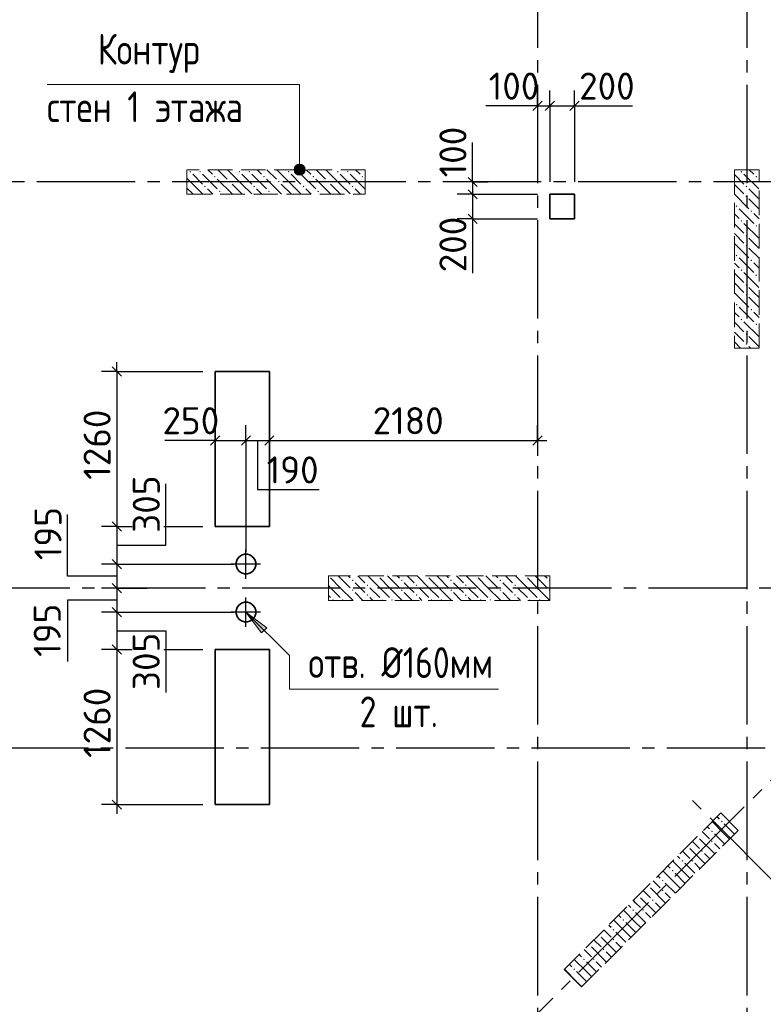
# Model space of a CAD drawing. Header units: millimetres. Extents: x 40580 to 1930067, y -240640 to 81020.
# Tile 132 of 256: x 593935 to 599979, y -217877 to -209875. Entities that reach past the tile are written whole.
import ezdxf

# ---------------------------------------------------------------- set-up
doc = ezdxf.new("R2010")
doc.units = ezdxf.units.MM
for name, pattern in [('______2', [270, 200, -70]), ('______5', [1100, 800, -100, 100, -100]), ('CENTER', [2, 1.25, -0.25, 0.25, -0.25])]:
    doc.linetypes.add(name, pattern=pattern)
for name, color, linetype, lineweight in [('Standard', 7, 'Continuous', 25), ('ЖБ Перекрытие верхний уровень', 7, 'Continuous', 35), ('ОСИ', 7, 'CENTER', 15), ('Примечания', 7, 'Continuous', 13)]:
    doc.layers.add(name, color=color, linetype=linetype, lineweight=lineweight)
doc.layers.add('ЖБ Пилон', color=7, linetype='______2', lineweight=13, true_color=0xa0a0a0)
doc.layers.add('Размерная выноска', color=7, linetype='Continuous')
doc.styles.add('GOST 2.304', font='isocpeur.ttf', dxfattribs={"width": 0.8})
doc.styles.add('ISOCPEUR', font='isocpeur.ttf')

msp = doc.modelspace()

# ---------------------------------------------------------------- hatches: boundary and pattern name
at = {"layer": 'ЖБ Пилон', "linetype": 'Continuous', "lineweight": -3, "transparency": 33554687}
for points in [[(595314.7, -211111), (595321.2, -211104.5), (595327.7, -211111), (595321.2, -211117.6)], [(595394.7, -211111), (595401.2, -211104.5), (595407.7, -211111), (595401.2, -211117.6)], [(595514.7, -211151.1), (595521.2, -211144.5), (595527.7, -211151.1), (595521.2, -211157.6)], [(595714.7, -211111), (595721.2, -211104.5), (595727.7, -211111), (595721.2, -211117.6)], [(595794.7, -211111), (595801.2, -211104.5), (595807.7, -211111), (595801.2, -211117.6)], [(595914.7, -211151.1), (595921.2, -211144.5), (595927.7, -211151.1), (595921.2, -211157.6)], [(596114.7, -211111), (596121.2, -211104.5), (596127.7, -211111), (596121.2, -211117.6)], [(596194.7, -211111), (596201.2, -211104.5), (596207.7, -211111), (596201.2, -211117.6)], [(596314.7, -211151.1), (596321.2, -211144.5), (596327.7, -211151.1), (596321.2, -211157.6)], [(596514.7, -211111), (596521.2, -211104.5), (596527.7, -211111), (596521.2, -211117.6)], [(596594.7, -211111), (596601.2, -211104.5), (596607.7, -211111), (596601.2, -211117.6)], [(596714.7, -211151.1), (596721.2, -211144.5), (596727.7, -211151.1), (596721.2, -211157.6)], [(599794.7, -211111), (599801.2, -211104.5), (599807.7, -211111), (599801.2, -211117.6)], [(599914.7, -211151.1), (599921.2, -211144.5), (599927.7, -211151.1), (599921.2, -211157.6)], [(595434.7, -211231), (595441.2, -211224.5), (595447.7, -211231), (595441.2, -211237.6)], [(595634.7, -211191), (595641.2, -211184.6), (595647.7, -211191), (595641.2, -211197.5)], [(595834.7, -211231), (595841.2, -211224.5), (595847.7, -211231), (595841.2, -211237.6)], [(596034.7, -211191), (596041.2, -211184.6), (596047.7, -211191), (596041.2, -211197.5)], [(596234.7, -211231), (596241.2, -211224.5), (596247.7, -211231), (596241.2, -211237.6)], [(596434.7, -211191), (596441.2, -211184.6), (596447.7, -211191), (596441.2, -211197.5)], [(596634.7, -211231), (596641.2, -211224.5), (596647.7, -211231), (596641.2, -211237.6)], [(599834.7, -211231), (599841.2, -211224.5), (599847.7, -211231), (599841.2, -211237.6)], [(595554.7, -211271.1), (595561.2, -211264.6), (595567.7, -211271.1), (595561.2, -211277.5)], [(595954.7, -211271.1), (595961.2, -211264.6), (595967.7, -211271.1), (595961.2, -211277.5)], [(596354.7, -211271.1), (596361.2, -211264.6), (596367.7, -211271.1), (596361.2, -211277.5)], [(599834.7, -211311), (599841.2, -211304.5), (599847.7, -211311), (599841.2, -211317.6)], [(599754.7, -211391), (599761.2, -211384.6), (599767.7, -211391), (599761.2, -211397.5)], [(599874.7, -211431), (599881.2, -211424.5), (599887.7, -211431), (599881.2, -211437.6)], [(599794.7, -211511), (599801.2, -211504.5), (599807.7, -211511), (599801.2, -211517.6)], [(599914.7, -211551.1), (599921.2, -211544.5), (599927.7, -211551.1), (599921.2, -211557.6)], [(599834.7, -211631), (599841.2, -211624.5), (599847.7, -211631), (599841.2, -211637.6)], [(599834.7, -211711), (599841.2, -211704.5), (599847.7, -211711), (599841.2, -211717.6)], [(599754.7, -211791), (599761.2, -211784.6), (599767.7, -211791), (599761.2, -211797.5)], [(599874.7, -211831), (599881.2, -211824.5), (599887.7, -211831), (599881.2, -211837.6)], [(599794.7, -211911), (599801.2, -211904.5), (599807.7, -211911), (599801.2, -211917.6)], [(599914.7, -211951.1), (599921.2, -211944.5), (599927.7, -211951.1), (599921.2, -211957.6)], [(599834.7, -212031), (599841.2, -212024.5), (599847.7, -212031), (599841.2, -212037.6)], [(599834.7, -212111), (599841.2, -212104.5), (599847.7, -212111), (599841.2, -212117.6)], [(599754.7, -212191), (599761.2, -212184.6), (599767.7, -212191), (599761.2, -212197.5)], [(599874.7, -212231), (599881.2, -212224.5), (599887.7, -212231), (599881.2, -212237.6)], [(599794.7, -212311), (599801.2, -212304.5), (599807.7, -212311), (599801.2, -212317.6)], [(599914.7, -212351.1), (599921.2, -212344.5), (599927.7, -212351.1), (599921.2, -212357.6)], [(599834.7, -212431), (599841.2, -212424.5), (599847.7, -212431), (599841.2, -212437.6)], [(599834.7, -212511), (599841.2, -212504.5), (599847.7, -212511), (599841.2, -212517.6)], [(596444.6, -214394.2), (596444.3, -214394.5), (596444.3, -214394.2)], [(596634.7, -214431.1), (596641.2, -214424.5), (596647.7, -214431.1), (596641.2, -214437.6)], [(596844.6, -214394.2), (596841.2, -214397.6), (596837.9, -214394.2)], [(597034.7, -214431.1), (597041.2, -214424.5), (597047.7, -214431.1), (597041.2, -214437.6)], [(597244.6, -214394.2), (597241.2, -214397.6), (597237.9, -214394.2)], [(597434.7, -214431.1), (597441.2, -214424.5), (597447.7, -214431.1), (597441.2, -214437.6)], [(597644.6, -214394.2), (597641.2, -214397.6), (597637.9, -214394.2)], [(597834.7, -214431.1), (597841.2, -214424.5), (597847.7, -214431.1), (597841.2, -214437.6)], [(598044.6, -214394.2), (598041.2, -214397.6), (598037.9, -214394.2)], [(598234.7, -214431.1), (598241.2, -214424.5), (598244.3, -214427.6), (598244.3, -214434.5), (598241.2, -214437.6)], [(596634.7, -214511), (596641.2, -214504.5), (596647.7, -214511), (596641.2, -214517.6)], [(596754.7, -214471.1), (596761.2, -214464.6), (596767.7, -214471.1), (596761.2, -214477.5)], [(597034.7, -214511), (597041.2, -214504.5), (597047.7, -214511), (597041.2, -214517.6)], [(597154.7, -214471.1), (597161.2, -214464.6), (597167.7, -214471.1), (597161.2, -214477.5)], [(597434.7, -214511), (597441.2, -214504.5), (597447.7, -214511), (597441.2, -214517.6)], [(597554.7, -214471.1), (597561.2, -214464.6), (597567.7, -214471.1), (597561.2, -214477.5)], [(597834.7, -214511), (597841.2, -214504.5), (597847.7, -214511), (597841.2, -214517.6)], [(597954.7, -214471.1), (597961.2, -214464.6), (597967.7, -214471.1), (597961.2, -214477.5)], [(598234.7, -214511), (598241.2, -214504.5), (598244.3, -214507.6), (598244.3, -214514.5), (598241.2, -214517.6)], [(596474.7, -214591), (596481.2, -214584.6), (596487.7, -214591), (596484.6, -214594.2), (596477.9, -214594.2)], [(596554.7, -214591), (596561.2, -214584.6), (596567.7, -214591), (596564.6, -214594.2), (596557.9, -214594.2)], [(596754.7, -214551.1), (596761.2, -214544.5), (596767.7, -214551.1), (596761.2, -214557.6)], [(596874.7, -214591), (596881.2, -214584.6), (596887.7, -214591), (596884.6, -214594.2), (596877.9, -214594.2)], [(596954.7, -214591), (596961.2, -214584.6), (596967.7, -214591), (596964.6, -214594.2), (596957.9, -214594.2)], [(597154.7, -214551.1), (597161.2, -214544.5), (597167.7, -214551.1), (597161.2, -214557.6)], [(597274.7, -214591), (597281.2, -214584.6), (597287.7, -214591), (597284.6, -214594.2), (597277.9, -214594.2)], [(597354.7, -214591), (597361.2, -214584.6), (597367.7, -214591), (597364.6, -214594.2), (597357.9, -214594.2)], [(597554.7, -214551.1), (597561.2, -214544.5), (597567.7, -214551.1), (597561.2, -214557.6)], [(597674.7, -214591), (597681.2, -214584.6), (597687.7, -214591), (597684.6, -214594.2), (597677.9, -214594.2)], [(597754.7, -214591), (597761.2, -214584.6), (597767.7, -214591), (597764.6, -214594.2), (597757.9, -214594.2)], [(597954.7, -214551.1), (597961.2, -214544.5), (597967.7, -214551.1), (597961.2, -214557.6)], [(598074.7, -214591), (598081.2, -214584.6), (598087.7, -214591), (598084.6, -214594.2), (598077.9, -214594.2)], [(598154.7, -214591), (598161.2, -214584.6), (598167.7, -214591), (598164.6, -214594.2), (598157.9, -214594.2)], [(599634.7, -216391), (599641.2, -216384.5), (599647.7, -216391), (599641.2, -216397.6)], [(599445.8, -216509.1), (599447.7, -216511), (599441.2, -216517.6), (599439.3, -216515.6)], [(599554.7, -216471.1), (599561.2, -216464.6), (599567.7, -216471.1), (599561.2, -216477.5)], [(599365.8, -216589.1), (599367.7, -216591), (599361.2, -216597.6), (599359.3, -216595.6)], [(599554.7, -216551.1), (599561.2, -216544.5), (599567.7, -216551.1), (599561.2, -216557.6)], [(599474.7, -216631.1), (599481.2, -216624.5), (599487.7, -216631.1), (599481.2, -216637.6)], [(599314.7, -216711), (599321.2, -216704.5), (599327.7, -216711), (599321.2, -216717.6)], [(599394.7, -216711), (599401.2, -216704.5), (599407.7, -216711), (599401.2, -216717.6)], [(599234.7, -216791), (599241.2, -216784.5), (599247.7, -216791), (599241.2, -216797.6)], [(599045.8, -216909.1), (599047.7, -216911), (599041.2, -216917.6), (599039.3, -216915.6)], [(599154.7, -216871.1), (599161.2, -216864.6), (599167.7, -216871.1), (599161.2, -216877.5)], [(598965.8, -216989.1), (598967.7, -216991), (598961.2, -216997.6), (598959.3, -216995.6)], [(599154.7, -216951.1), (599161.2, -216944.5), (599167.7, -216951.1), (599161.2, -216957.6)], [(599074.7, -217031.1), (599081.2, -217024.5), (599087.7, -217031.1), (599081.2, -217037.6)], [(598914.7, -217111), (598921.2, -217104.5), (598927.7, -217111), (598921.2, -217117.6)], [(598994.7, -217111), (599001.2, -217104.5), (599007.7, -217111), (599001.2, -217117.6)], [(598834.7, -217191), (598841.2, -217184.5), (598847.7, -217191), (598841.2, -217197.6)], [(598645.8, -217309.1), (598647.7, -217311), (598641.2, -217317.6), (598639.3, -217315.6)], [(598754.7, -217271.1), (598761.2, -217264.6), (598767.7, -217271.1), (598761.2, -217277.5)], [(598565.8, -217389.1), (598567.7, -217391), (598561.2, -217397.6), (598559.3, -217395.6)], [(598754.7, -217351.1), (598761.2, -217344.5), (598767.7, -217351.1), (598761.2, -217357.6)], [(598674.7, -217431.1), (598681.2, -217424.5), (598687.7, -217431.1), (598681.2, -217437.6)], [(598514.7, -217511), (598521.2, -217504.5), (598527.7, -217511), (598521.2, -217517.6)], [(598594.7, -217511), (598601.2, -217504.5), (598607.7, -217511), (598601.2, -217517.6)], [(598434.7, -217591), (598441.2, -217584.5), (598447.7, -217591), (598441.2, -217597.6)]]:
    msp.add_hatch(color=7, dxfattribs=at).paths.add_polyline_path(points, flags=16)
at = {"layer": 'Примечания', "linetype": 'Continuous', "lineweight": 13, "transparency": 33554687}
for points in [[(596248.7, -211071.7), (596171.3, -211071.7), (596165, -211094.2)], [(596248.7, -211071.7), (596165, -211094.2), (596255, -211094.2)], [(596232.5, -211055.5), (596187.5, -211055.5), (596171.3, -211071.7)], [(596232.5, -211055.5), (596171.3, -211071.7), (596248.7, -211071.7)], [(596187.5, -211055.5), (596232.5, -211055.5), (596210, -211049.2)], [(596255, -211094.2), (596165, -211094.2), (596171.3, -211116.7)], [(596255, -211094.2), (596171.3, -211116.7), (596248.7, -211116.7)], [(596248.7, -211116.7), (596171.3, -211116.7), (596187.5, -211132.9)], [(596248.7, -211116.7), (596187.5, -211132.9), (596232.5, -211132.9)], [(596232.5, -211132.9), (596187.5, -211132.9), (596210, -211139.2)]]:
    msp.add_hatch(color=7, dxfattribs=at).paths.add_polyline_path(points)
msp.add_hatch(color=7, dxfattribs=at).paths.add_polyline_path([(595901.6, -214858.9), (595774.3, -214689.2), (595944, -214816.5)], flags=16)

# ---------------------------------------------------------------- linework, layer by layer
at = {"layer": 'Standard', "color": 251, "linetype": 'Continuous', "lineweight": -3, "true_color": 0x656565, "transparency": 33554687}
for p, q in [((598144.3, -210575.1), (598144.3, -210450.1)), ((598244.3, -210575.1), (598244.3, -210450.1)), ((598444.3, -210575.1), (598444.3, -210450.1)), ((598144.3, -210575.1), (598144.3, -210700.1)), ((598144.3, -210575.1), (598144.3, -210575.1)), ((598244.3, -210575.1), (598244.3, -210700.1)), ((598244.3, -210575.1), (598244.3, -211194.2)), ((598444.3, -210575.1), (598444.3, -210700.1)), ((598444.3, -210575.1), (598444.3, -211194.2)), ((597616.3, -211194.2), (597491.3, -211194.2)), ((597616.3, -211194.2), (597741.3, -211194.2)), ((597616.3, -211194.2), (597616.3, -211194.2)), ((597616.3, -211294.2), (597491.3, -211294.2)), ((597616.3, -211294.2), (597741.3, -211294.2)), ((597616.3, -211294.2), (598144.3, -211294.2)), ((597616.3, -211494.2), (597491.3, -211494.2)), ((597616.3, -211494.2), (597741.3, -211494.2)), ((597616.3, -211494.2), (598144.3, -211494.2)), ((594724.3, -212734.2), (594599.3, -212734.2)), ((594724.3, -212734.2), (594849.3, -212734.2)), ((594724.3, -212734.2), (595424.3, -212734.2)), ((595524.3, -213294.3), (595524.3, -213169.3)), ((595774.3, -213294.3), (595774.3, -213169.3)), ((595964.3, -213294.3), (595964.3, -213169.3)), ((598144.3, -213294.3), (598144.3, -213169.3)), ((595524.3, -213294.3), (595524.3, -213419.3)), ((595524.3, -213294.3), (595524.3, -213294.3)), ((595774.3, -213294.3), (595774.3, -213419.3)), ((595964.3, -213294.3), (595964.3, -213419.3)), ((595964.3, -213294.3), (595964.3, -213392.3)), ((598144.3, -213294.3), (598144.3, -213419.3)), ((598144.3, -213294.3), (598144.3, -213294.3)), ((595964.3, -213677.3), (595964.3, -213894.2)), ((594724.3, -213994.1), (594599.3, -213994.1)), ((594724.3, -213994.1), (594849.3, -213994.1)), ((595107.4, -213994.1), (595424.2, -213994.1)), ((594724.3, -214299.2), (594599.3, -214299.2)), ((594724.3, -214299.2), (594849.3, -214299.2)), ((594724.3, -214494.1), (594599.3, -214494.1)), ((594724.3, -214494.1), (594849.3, -214494.1)), ((594724.3, -214689.2), (594599.3, -214689.2)), ((594724.3, -214689.2), (594849.3, -214689.2)), ((594724.3, -214994.1), (594599.3, -214994.1)), ((594724.3, -214994.1), (594849.3, -214994.1)), ((594724.3, -214994.1), (594821.5, -214994.1)), ((595106.4, -214994.1), (595424.2, -214994.1)), ((594724.3, -216254.1), (594599.3, -216254.1)), ((594724.3, -216254.1), (594849.3, -216254.1)), ((594724.3, -216254.1), (595424.3, -216254.1))]:
    msp.add_line(p, q, dxfattribs=at)
at = {"layer": 'Standard', "color": 7, "linetype": 'Continuous', "lineweight": -3, "transparency": 33554687}
for p, q in [((598144.3, -210575.1), (598069.3, -210575.1)), ((598144.3, -210575.1), (598244.3, -210575.1)), ((598244.3, -210575.1), (598444.3, -210575.1)), ((598444.3, -210575.1), (598519.3, -210575.1)), ((597616.3, -211194.2), (597616.3, -211119.2)), ((597616.3, -211294.2), (597616.3, -211494.2)), ((597616.3, -211494.2), (597616.3, -211569.2)), ((594724.3, -212734.2), (594724.3, -212659.2)), ((595524.3, -213294.3), (595449.3, -213294.3)), ((595524.3, -213294.3), (595774.3, -213294.3)), ((595774.3, -213294.3), (595964.3, -213294.3)), ((595964.3, -213294.3), (598144.3, -213294.3)), ((598144.3, -213294.3), (598219.3, -213294.3)), ((594724.3, -213994.1), (594724.3, -214299.2)), ((594724.3, -214299.2), (594724.3, -214494.1)), ((594724.3, -214494.1), (594724.3, -214689.2)), ((594724.3, -214689.2), (594724.3, -214994.1)), ((594724.3, -214994.1), (594724.3, -216254.1)), ((594724.3, -216254.1), (594724.3, -216329.1))]:
    msp.add_line(p, q, dxfattribs=at)
at = {"layer": 'Standard', "color": 7, "linetype": 'Continuous', "lineweight": 25, "transparency": 33554687}
for p, q in [((598106.8, -210612.6), (598181.8, -210537.6)), ((598206.8, -210612.6), (598281.8, -210537.6)), ((598406.8, -210612.6), (598481.8, -210537.6)), ((597578.8, -211156.7), (597653.8, -211231.7)), ((597578.8, -211256.7), (597653.8, -211331.7)), ((597578.8, -211456.7), (597653.8, -211531.7)), ((594686.8, -212696.7), (594761.8, -212771.7)), ((595486.8, -213331.8), (595561.8, -213256.8)), ((595736.8, -213331.8), (595811.8, -213256.8)), ((595926.8, -213331.8), (596001.8, -213256.8)), ((598106.8, -213331.8), (598181.8, -213256.8)), ((594686.8, -213956.6), (594761.8, -214031.6)), ((594686.8, -214261.7), (594761.8, -214336.7)), ((594686.8, -214456.6), (594761.8, -214531.6)), ((594686.8, -214651.7), (594761.8, -214726.7)), ((594686.8, -214956.6), (594761.8, -215031.6)), ((594686.8, -216216.6), (594761.8, -216291.6))]:
    msp.add_line(p, q, dxfattribs=at)
at = {"layer": 'Standard', "color": 8, "linetype": '______5', "lineweight": -3, "transparency": 33554687}
for p, q in [((595774.3, -214418.7), (595774.3, -214179.7)), ((595893.8, -214299.2), (595654.8, -214299.2)), ((595774.3, -214808.7), (595774.3, -214569.7)), ((595893.8, -214689.2), (595654.8, -214689.2))]:
    msp.add_line(p, q, dxfattribs=at)
at = {"layer": 'Standard', "color": 7, "linetype": 'Continuous', "lineweight": -3, "transparency": 33554687}
for points in [[(597616.3, -211194.2), (597616.3, -211224.4), (597616.3, -211224.4), (597616.3, -211294.2)], [(594724.3, -212734.2), (594724.3, -213682.9), (594724.3, -213682.9), (594724.3, -213766.4), (594724.3, -213766.4), (594724.3, -213891.3), (594724.3, -213891.3), (594724.3, -213994.1)]]:
    msp.add_lwpolyline(points, dxfattribs=at)
at = {"layer": 'Standard', "color": 251, "linetype": 'Continuous', "lineweight": -3, "true_color": 0x656565, "transparency": 33554687}
for points in [[(595774.3, -213294.3), (595774.3, -213613.6), (595774.3, -213613.6), (595774.3, -214199.2)], [(594724.3, -213994.1), (594788.3, -213994.1), (594788.3, -213994.1), (594822.5, -213994.1)], [(594724.3, -214299.2), (594859.6, -214299.2), (594859.6, -214299.2), (595674.3, -214299.2)], [(594724.3, -214494.1), (594905.1, -214494.1), (594905.1, -214494.1), (594970.4, -214494.1)], [(594724.3, -214689.2), (594950.7, -214689.2), (594950.7, -214689.2), (595674.3, -214689.2)]]:
    msp.add_lwpolyline(points, dxfattribs=at)
at = {"layer": 'ЖБ Перекрытие верхний уровень', "transparency": 33554687}
for p, q in [((598444.3, -211294.2), (598244.3, -211294.2)), ((598244.3, -211294.2), (598244.3, -211494.2)), ((598444.3, -211494.2), (598444.3, -211294.2)), ((598244.3, -211494.2), (598444.3, -211494.2)), ((595964.3, -212734.2), (595524.3, -212734.2)), ((595524.3, -212734.2), (595524.3, -213994.2)), ((595964.3, -213994.2), (595964.3, -212734.2)), ((595524.3, -213994.2), (595624.3, -213994.2)), ((595624.3, -213994.2), (595964.3, -213994.2)), ((595702.4, -214262.6), (595694.6, -214286.6)), ((595717.2, -214242.2), (595702.4, -214262.6)), ((595737.7, -214227.3), (595717.2, -214242.2)), ((595761.7, -214219.5), (595737.7, -214227.3)), ((595786.9, -214219.5), (595761.7, -214219.5)), ((595810.9, -214227.3), (595786.9, -214219.5)), ((595831.3, -214242.2), (595810.9, -214227.3)), ((595846.2, -214262.6), (595831.3, -214242.2)), ((595854, -214286.6), (595846.2, -214262.6)), ((595694.6, -214286.6), (595694.6, -214311.8)), ((595694.6, -214311.8), (595702.4, -214335.8)), ((595702.4, -214335.8), (595717.2, -214356.2)), ((595717.2, -214356.2), (595737.7, -214371.1)), ((595810.9, -214371.1), (595831.3, -214356.2)), ((595831.3, -214356.2), (595846.2, -214335.8)), ((595846.2, -214335.8), (595854, -214311.8)), ((595854, -214311.8), (595854, -214286.6)), ((595737.7, -214371.1), (595761.7, -214378.9)), ((595761.7, -214378.9), (595786.9, -214378.9)), ((595786.9, -214378.9), (595810.9, -214371.1)), ((595702.4, -214652.6), (595694.6, -214676.6)), ((595694.6, -214676.6), (595694.6, -214701.8)), ((595717.2, -214632.2), (595702.4, -214652.6)), ((595737.7, -214617.3), (595717.2, -214632.2)), ((595761.7, -214609.5), (595737.7, -214617.3)), ((595786.9, -214609.5), (595761.7, -214609.5)), ((595810.9, -214617.3), (595786.9, -214609.5)), ((595831.3, -214632.2), (595810.9, -214617.3)), ((595846.2, -214652.6), (595831.3, -214632.2)), ((595854, -214676.6), (595846.2, -214652.6)), ((595854, -214701.8), (595854, -214676.6)), ((595694.6, -214701.8), (595702.4, -214725.8)), ((595702.4, -214725.8), (595717.2, -214746.2)), ((595717.2, -214746.2), (595737.7, -214761.1)), ((595810.9, -214761.1), (595831.3, -214746.2)), ((595831.3, -214746.2), (595846.2, -214725.8)), ((595846.2, -214725.8), (595854, -214701.8)), ((595737.7, -214761.1), (595761.7, -214768.9)), ((595761.7, -214768.9), (595786.9, -214768.9)), ((595786.9, -214768.9), (595810.9, -214761.1)), ((595964.3, -214994.2), (595524.3, -214994.2)), ((595524.3, -214994.2), (595524.3, -216254.2)), ((595964.3, -216254.2), (595964.3, -214994.2)), ((595524.3, -216254.2), (595964.3, -216254.2))]:
    msp.add_line(p, q, dxfattribs=at)
at = {"layer": 'ЖБ Пилон', "color": 253, "linetype": '______2', "lineweight": 13, "true_color": 0xa0a0a0, "transparency": 33554687}
for p, q in [((596744.3, -211094.2), (595294.3, -211094.2)), ((595294.3, -211094.2), (595294.3, -211294.2)), ((596744.3, -211294.2), (596744.3, -211094.2)), ((599744.3, -211094.2), (599744.3, -212544.2)), ((599944.3, -211094.2), (599744.3, -211094.2)), ((599944.3, -212544.2), (599944.3, -211094.2)), ((595294.3, -211294.2), (596744.3, -211294.2)), ((599744.3, -212544.2), (599944.3, -212544.2)), ((598244.3, -214394.2), (596444.3, -214394.2)), ((596444.3, -214394.2), (596444.3, -214594.2)), ((598244.3, -214594.2), (598244.3, -214394.2)), ((596444.3, -214594.2), (598244.3, -214594.2)), ((599633.2, -216321.8), (598360.4, -217594.5)), ((599774.6, -216463.2), (599633.2, -216321.8)), ((598501.9, -217736), (599774.6, -216463.2)), ((598360.4, -217594.5), (598501.9, -217736))]:
    msp.add_line(p, q, dxfattribs=at)
at = {"layer": 'ЖБ Пилон', "color": 9, "linetype": 'Continuous', "lineweight": -3, "true_color": 0xc7c7c7, "transparency": 33554687}
for p, q in [((595341.2, -211131), (595421.2, -211211)), ((595421.2, -211131), (595541.2, -211251.1)), ((595464.4, -211094.2), (595501.2, -211131)), ((595544.4, -211094.2), (595621.2, -211171.1)), ((595741.2, -211211), (595624.4, -211094.2)), ((595741.2, -211131), (595821.2, -211211)), ((595821.2, -211131), (595941.2, -211251.1)), ((595864.4, -211094.2), (595901.2, -211131)), ((595944.4, -211094.2), (596021.2, -211171.1)), ((596141.2, -211211), (596024.4, -211094.2)), ((596141.2, -211131), (596221.2, -211211)), ((596221.2, -211131), (596341.2, -211251.1)), ((596264.4, -211094.2), (596301.2, -211131)), ((596344.4, -211094.2), (596421.2, -211171.1)), ((596541.2, -211211), (596424.4, -211094.2)), ((596541.2, -211131), (596621.2, -211211)), ((596621.2, -211131), (596741.2, -211251.1)), ((596664.4, -211094.2), (596701.2, -211131)), ((599744.3, -211134.1), (599821.2, -211211)), ((599821.2, -211131), (599941.2, -211251.1)), ((599864.4, -211094.2), (599901.2, -211131)), ((595341.2, -211211), (595294.3, -211164.1)), ((595341.2, -211211), (595421.2, -211291)), ((595661.2, -211291), (595541.2, -211171.1)), ((595661.2, -211211), (595741.2, -211291)), ((595741.2, -211211), (595821.2, -211291)), ((596061.2, -211291), (595941.2, -211171.1)), ((596061.2, -211211), (596141.2, -211291)), ((596141.2, -211211), (596221.2, -211291)), ((596461.2, -211291), (596341.2, -211171.1)), ((596461.2, -211211), (596541.2, -211291)), ((596541.2, -211211), (596621.2, -211291)), ((596744.3, -211174.1), (596741.2, -211171.1)), ((599744.3, -211214.1), (599821.2, -211291)), ((599944.3, -211174.1), (599941.2, -211171.1)), ((595294.3, -211244.1), (595341.2, -211291)), ((595341.2, -211291), (595344.4, -211294.2)), ((595501.2, -211291), (595461.2, -211251.1)), ((595504.4, -211294.2), (595501.2, -211291)), ((595581.2, -211291), (595584.4, -211294.2)), ((595661.2, -211291), (595664.4, -211294.2)), ((595741.2, -211291), (595744.4, -211294.2)), ((595901.2, -211291), (595861.2, -211251.1)), ((595904.4, -211294.2), (595901.2, -211291)), ((595981.2, -211291), (595984.4, -211294.2)), ((596061.2, -211291), (596064.4, -211294.2)), ((596141.2, -211291), (596144.4, -211294.2)), ((596301.2, -211291), (596261.2, -211251.1)), ((596304.4, -211294.2), (596301.2, -211291)), ((596381.2, -211291), (596384.4, -211294.2)), ((596461.2, -211291), (596464.4, -211294.2)), ((596541.2, -211291), (596544.4, -211294.2)), ((596701.2, -211291), (596661.2, -211251.1)), ((596704.4, -211294.2), (596701.2, -211291)), ((599744.3, -211294.1), (599861.2, -211411)), ((599901.2, -211291), (599861.2, -211251.1)), ((599941.2, -211331), (599901.2, -211291)), ((599861.2, -211331), (599944.3, -211414.1)), ((599781.2, -211491), (599744.3, -211454.1)), ((599781.2, -211411), (599901.2, -211531)), ((599901.2, -211451.1), (599944.3, -211494.1)), ((599744.3, -211534.1), (599821.2, -211611)), ((599821.2, -211531), (599941.2, -211651.1)), ((599744.3, -211614.1), (599821.2, -211691)), ((599944.3, -211574.1), (599941.2, -211571.1)), ((599744.3, -211694.1), (599861.2, -211811)), ((599901.2, -211691), (599861.2, -211651.1)), ((599941.2, -211731), (599901.2, -211691)), ((599861.2, -211731), (599944.3, -211814.1)), ((599781.2, -211891), (599744.3, -211854.1)), ((599781.2, -211811), (599901.2, -211931)), ((599901.2, -211851.1), (599944.3, -211894.1)), ((599744.3, -211934.1), (599821.2, -212011)), ((599821.2, -211931), (599941.2, -212051.1)), ((599744.3, -212014.1), (599821.2, -212091)), ((599944.3, -211974.1), (599941.2, -211971.1)), ((599744.3, -212094.1), (599861.2, -212211)), ((599901.2, -212091), (599861.2, -212051.1)), ((599941.2, -212131), (599901.2, -212091)), ((599861.2, -212131), (599944.3, -212214.1)), ((599781.2, -212291), (599744.3, -212254.1)), ((599781.2, -212211), (599901.2, -212331)), ((599901.2, -212251.1), (599944.3, -212294.1)), ((599744.3, -212334.1), (599821.2, -212411)), ((599821.2, -212331), (599941.2, -212451.1)), ((599744.3, -212414.1), (599821.2, -212491)), ((599944.3, -212374.1), (599941.2, -212371.1)), ((599744.3, -212494.1), (599794.4, -212544.2)), ((599901.2, -212491), (599861.2, -212451.1)), ((599941.2, -212531), (599901.2, -212491)), ((599861.2, -212531), (599874.4, -212544.2)), ((596461.2, -214411), (596541.2, -214491)), ((596541.2, -214411), (596524.4, -214394.2)), ((596541.2, -214411), (596621.2, -214491)), ((596604.4, -214394.2), (596621.2, -214411)), ((596684.4, -214394.2), (596741.2, -214451.1)), ((596861.2, -214491), (596764.4, -214394.2)), ((596861.2, -214411), (596941.2, -214491)), ((596941.2, -214411), (596924.4, -214394.2)), ((596941.2, -214411), (597021.2, -214491)), ((597004.4, -214394.2), (597021.2, -214411)), ((597084.4, -214394.2), (597141.2, -214451.1)), ((597261.2, -214491), (597164.4, -214394.2)), ((597261.2, -214411), (597341.2, -214491)), ((597341.2, -214411), (597324.4, -214394.2)), ((597341.2, -214411), (597421.2, -214491)), ((597404.4, -214394.2), (597421.2, -214411)), ((597484.4, -214394.2), (597541.2, -214451.1)), ((597661.2, -214491), (597564.4, -214394.2)), ((597661.2, -214411), (597741.2, -214491)), ((597741.2, -214411), (597724.4, -214394.2)), ((597741.2, -214411), (597821.2, -214491)), ((597804.4, -214394.2), (597821.2, -214411)), ((597884.4, -214394.2), (597941.2, -214451.1)), ((598061.2, -214491), (597964.4, -214394.2)), ((598061.2, -214411), (598141.2, -214491)), ((598141.2, -214411), (598124.4, -214394.2)), ((598141.2, -214411), (598221.2, -214491)), ((598204.4, -214394.2), (598221.2, -214411)), ((596461.2, -214491), (596444.3, -214474.1)), ((596461.2, -214491), (596541.2, -214571.1)), ((596541.2, -214491), (596644.4, -214594.2)), ((596701.2, -214491), (596661.2, -214451.1)), ((596741.2, -214531.1), (596701.2, -214491)), ((596781.2, -214491), (596861.2, -214571.1)), ((596861.2, -214491), (596941.2, -214571.1)), ((596941.2, -214491), (597044.4, -214594.2)), ((597101.2, -214491), (597061.2, -214451.1)), ((597141.2, -214531.1), (597101.2, -214491)), ((597181.2, -214491), (597261.2, -214571.1)), ((597261.2, -214491), (597341.2, -214571.1)), ((597341.2, -214491), (597444.4, -214594.2)), ((597501.2, -214491), (597461.2, -214451.1)), ((597541.2, -214531.1), (597501.2, -214491)), ((597581.2, -214491), (597661.2, -214571.1)), ((597661.2, -214491), (597741.2, -214571.1)), ((597741.2, -214491), (597844.4, -214594.2)), ((597901.2, -214491), (597861.2, -214451.1)), ((597941.2, -214531.1), (597901.2, -214491)), ((597981.2, -214491), (598061.2, -214571.1)), ((598061.2, -214491), (598141.2, -214571.1)), ((598141.2, -214491), (598244.3, -214594.1)), ((596444.3, -214554.1), (596461.2, -214571.1)), ((596661.2, -214531.1), (596724.4, -214594.2)), ((596781.2, -214571.1), (596804.4, -214594.2)), ((597061.2, -214531.1), (597124.4, -214594.2)), ((597181.2, -214571.1), (597204.4, -214594.2)), ((597461.2, -214531.1), (597524.4, -214594.2)), ((597581.2, -214571.1), (597604.4, -214594.2)), ((597861.2, -214531.1), (597924.4, -214594.2)), ((597981.2, -214571.1), (598004.4, -214594.2)), ((599602.6, -216352.4), (599621.2, -216371.1)), ((599522.6, -216432.4), (599541.2, -216451.1)), ((599661.2, -216491), (599562.6, -216392.4)), ((599661.2, -216411), (599741.2, -216491)), ((599501.2, -216491), (599482.6, -216472.4)), ((599541.2, -216531.1), (599501.2, -216491)), ((599581.2, -216491), (599661.2, -216571.1)), ((599661.2, -216491), (599704, -216533.8)), ((599741.2, -216491), (599744, -216493.8)), ((599402.6, -216552.4), (599461.2, -216611)), ((599461.2, -216531.1), (599581.2, -216651.1)), ((599581.2, -216571.1), (599624, -216613.8)), ((599282.6, -216672.4), (599301.2, -216691)), ((599341.2, -216651.1), (599322.6, -216632.4)), ((599381.2, -216691), (599341.2, -216651.1)), ((599381.2, -216611), (599501.2, -216731.1)), ((599501.2, -216651.1), (599544, -216693.8)), ((599202.6, -216752.4), (599221.2, -216771.1)), ((599341.2, -216811), (599242.6, -216712.4)), ((599341.2, -216731.1), (599421.2, -216811)), ((599421.2, -216731.1), (599464, -216773.8)), ((599122.6, -216832.4), (599141.2, -216851.1)), ((599261.2, -216891), (599162.6, -216792.4)), ((599261.2, -216811), (599341.2, -216891)), ((599341.2, -216811), (599384, -216853.8)), ((599101.2, -216891), (599082.6, -216872.4)), ((599141.2, -216931.1), (599101.2, -216891)), ((599181.2, -216891), (599261.2, -216971.1)), ((599261.2, -216891), (599304, -216933.8)), ((599341.2, -216891), (599344, -216893.8)), ((599002.6, -216952.4), (599061.2, -217011)), ((599061.2, -216931.1), (599181.2, -217051.1)), ((599181.2, -216971.1), (599224, -217013.8)), ((598882.6, -217072.4), (598901.2, -217091)), ((598941.2, -217051.1), (598922.6, -217032.4)), ((598981.2, -217091), (598941.2, -217051.1)), ((598981.2, -217011), (599101.2, -217131.1)), ((599101.2, -217051.1), (599144, -217093.8)), ((598802.6, -217152.4), (598821.2, -217171.1)), ((598941.2, -217211), (598842.6, -217112.4)), ((598941.2, -217131.1), (599021.2, -217211)), ((599021.2, -217131.1), (599064, -217173.8)), ((598722.6, -217232.4), (598741.2, -217251.1)), ((598861.2, -217291), (598762.6, -217192.4)), ((598861.2, -217211), (598941.2, -217291)), ((598941.2, -217211), (598984, -217253.8)), ((598701.2, -217291), (598682.6, -217272.4)), ((598741.2, -217331.1), (598701.2, -217291)), ((598781.2, -217291), (598861.2, -217371.1)), ((598861.2, -217291), (598904, -217333.8)), ((598941.2, -217291), (598944, -217293.8)), ((598602.6, -217352.4), (598661.2, -217411)), ((598661.2, -217331.1), (598781.2, -217451.1)), ((598781.2, -217371.1), (598824, -217413.8)), ((598482.6, -217472.4), (598501.2, -217491)), ((598541.2, -217451.1), (598522.6, -217432.4)), ((598581.2, -217491), (598541.2, -217451.1)), ((598581.2, -217411), (598701.2, -217531.1)), ((598701.2, -217451.1), (598744, -217493.8)), ((598402.6, -217552.4), (598421.2, -217571.1)), ((598541.2, -217611), (598442.6, -217512.4)), ((598541.2, -217531.1), (598621.2, -217611)), ((598621.2, -217531.1), (598664, -217573.8)), ((598461.2, -217691), (598362.6, -217592.4)), ((598461.2, -217611), (598541.2, -217691)), ((598541.2, -217611), (598584, -217653.8)), ((598461.2, -217691), (598504, -217733.8)), ((598541.2, -217691), (598544, -217693.8))]:
    msp.add_line(p, q, dxfattribs=at)
at = {"layer": 'ОСИ', "color": 8, "linetype": '______5', "lineweight": -3, "transparency": 33554687}
for p, q in [((598144.3, -182904.2), (598144.3, -233224.2)), ((599844.3, -182904.2), (599844.3, -233224.2)), ((593035.9, -223060.5), (611692.2, -204404.2)), ((605874.3, -211194.2), (588120.3, -211194.2)), ((613044.3, -214494.2), (588120.3, -214494.2)), ((617594.3, -215794.2), (588120.3, -215794.2)), ((617594.3, -215794.2), (588120.3, -215794.2)), ((605556, -222371.8), (599339.9, -216155.7))]:
    msp.add_line(p, q, dxfattribs=at)
at = {"layer": 'Примечания', "color": 7, "linetype": 'Continuous', "lineweight": 13, "transparency": 33554687}
for p, q in [((596210, -211049.2), (596210, -211049.2)), ((596165, -211094.2), (596165, -211094.2)), ((596210, -211139.2), (596210, -211139.2)), ((596255, -211094.2), (596255, -211094.2)), ((595774.3, -214689.2), (595774.3, -214689.2)), ((595774.3, -214689.2), (595774.3, -214689.2)), ((595774.3, -214689.2), (595774.3, -214689.2)), ((595774.3, -214689.2), (595944, -214816.5)), ((595901.6, -214858.9), (595774.3, -214689.2)), ((595944, -214816.5), (595901.6, -214858.9)), ((595922.8, -214837.7), (595933.4, -214848.3))]:
    msp.add_line(p, q, dxfattribs=at)
for points in [[(594157.5, -210402.8), (596210, -210402.8), (596210, -211094.2)], [(595774.3, -214689.2), (596127.8, -215042.7), (596127.8, -215316.7), (597827.5, -215316.7)]]:
    msp.add_lwpolyline(points, dxfattribs=at)
msp.add_circle((596210, -211094.2), 45, dxfattribs=at)
at = {"layer": 'Размерная выноска', "color": 7, "linetype": 'Continuous', "lineweight": 25, "transparency": 33554687}
for p, q in [((598144.3, -210575.1), (597724.3, -210575.1)), ((598444.3, -210575.1), (598914.3, -210575.1)), ((597616.3, -211194.2), (597616.3, -210874.2)), ((597616.3, -211484.2), (597616.3, -211934.2)), ((595524.3, -213294.3), (595114.3, -213294.3))]:
    msp.add_line(p, q, dxfattribs=at)
for points in [[(595869.3, -213294.3), (595869.3, -213694.3), (596369.3, -213694.3)], [(594724.3, -214146.8), (595124.3, -214146.8), (595124.3, -213646.8)], [(594724.3, -214396.7), (594324.3, -214396.7), (594324.3, -213896.7)], [(594724.3, -214591.7), (594324.3, -214591.7), (594324.3, -215091.7)], [(594724.3, -214841.6), (595124.3, -214841.6), (595124.3, -215341.6)]]:
    msp.add_lwpolyline(points, dxfattribs=at)

# ---------------------------------------------------------------- texts
at = {"layer": 'Standard', "color": 7, "linetype": 'Continuous', "lineweight": 25, "transparency": 33554687, "char_height": 220, "attachment_point": 7, "style": 'ISOCPEUR'}
for s, insert, width in [('100', (597747.1, -210525.1), 485.073), ('200', (598481.8, -210525.1), 531.967), ('250', (595095.8, -213244.3), 516.384), ('2180', (596804.1, -213244.2), 625.741), ('190', (595942, -213644.2), 485.073)]:
    msp.add_mtext(s, dxfattribs=dict(at, insert=insert, width=width))
at = {"layer": 'Standard', "color": 7, "linetype": 'Continuous', "lineweight": 25, "transparency": 33554687, "char_height": 220, "attachment_point": 7, "rotation": 90, "style": 'ISOCPEUR'}
for s, insert, width in [('100', (597566.3, -211156.7), 485.092), ('200', (597566.3, -211928.3), 531.973), ('1260', (594674.2, -213614.4), 625.741), ('305', (595074.4, -214045.3), 500.82), ('195', (594275.9, -214267.6), 469.509), ('195', (594269.3, -215053.5), 469.509), ('305', (595073.4, -215322.6), 500.82), ('1260', (594674.2, -215874.3), 625.735)]:
    msp.add_mtext(s, dxfattribs=dict(at, insert=insert, width=width))
at = {"layer": 'Примечания', "color": 7, "linetype": 'Continuous', "lineweight": 25, "transparency": 33554687, "char_height": 250, "attachment_point": 7, "style": 'GOST 2.304'}
for s, insert, width in [('Контур', (594570, -210307.8), 1048.81), ('стен\\~1\\~этажа', (594157.5, -210707.8), 1865.875), ('отв.\\~Ø160мм', (596281.6, -215225), 1673.431), ('2\\~шт.', (596698.3, -215625), 835.51)]:
    msp.add_mtext(s, dxfattribs=dict(at, insert=insert, width=width))

doc.saveas('drawing.dxf')
